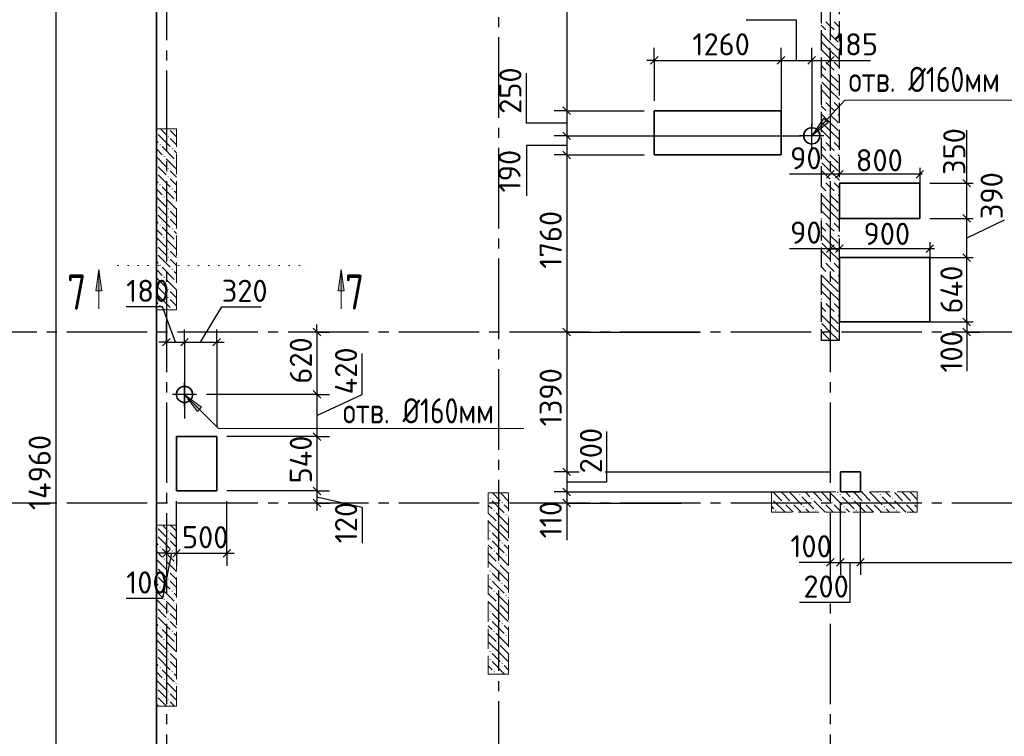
# Model space of a CAD drawing. Header units: millimetres. Extents: x 40580 to 1930067, y -240640 to 81020.
# Tile 8 of 256: x 218687 to 228476, y -215660 to -208535. Entities that reach past the tile are written whole.
import ezdxf

# ---------------------------------------------------------------- set-up
doc = ezdxf.new("R2010")
doc.units = ezdxf.units.MM
for name, pattern in [('______2', [270, 200, -70]), ('______5', [1100, 800, -100, 100, -100]), ('______9', [100, 0, -100]), ('CENTER', [2, 1.25, -0.25, 0.25, -0.25])]:
    doc.linetypes.add(name, pattern=pattern)
for name, color, linetype, lineweight in [('Standard', 7, 'Continuous', 25), ('ЖБ Перекрытие верхний уровень', 7, 'Continuous', 35), ('ОСИ', 7, 'CENTER', 15), ('Примечания', 7, 'Continuous', 13), ('Узлы символ', 7, 'Continuous', 25)]:
    doc.layers.add(name, color=color, linetype=linetype, lineweight=lineweight)
doc.layers.add('ЖБ Пилон', color=7, linetype='______2', lineweight=13, true_color=0xa0a0a0)
doc.layers.add('ЖБ Стена верхний уровень', color=7, linetype='______2', true_color=0x656565)
doc.layers.add('Размерная выноска', color=7, linetype='Continuous')
doc.styles.add('GOST 2.304', font='isocpeur.ttf', dxfattribs={"width": 0.8})
doc.styles.add('ISOCPEUR', font='isocpeur.ttf')

msp = doc.modelspace()

# ---------------------------------------------------------------- hatches: boundary and pattern name
at = {"layer": 'ЖБ Пилон', "linetype": 'Continuous', "lineweight": -3, "transparency": 33554687}
for points in [[(220046.3, -209653.8), (220049.8, -209657.3), (220046.3, -209660.7)], [(220166.6, -209620.4), (220163.3, -209623.8), (220159.9, -209620.4)], [(220076.8, -209777.3), (220083.3, -209770.8), (220089.8, -209777.3), (220083.3, -209783.8)], [(220156.8, -209697.3), (220163.3, -209690.8), (220169.8, -209697.3), (220163.3, -209703.8)], [(220196.8, -209817.3), (220203.3, -209810.8), (220209.8, -209817.3), (220203.3, -209823.8)], [(220116.8, -209897.3), (220123.3, -209890.8), (220129.8, -209897.3), (220123.3, -209903.8)], [(220236.8, -209937.3), (220243.3, -209930.8), (220246.3, -209933.8), (220246.3, -209940.7), (220243.3, -209943.8)], [(220046.3, -209973.8), (220049.8, -209977.3), (220046.3, -209980.7)], [(220046.3, -210053.8), (220049.8, -210057.3), (220046.3, -210060.7)], [(220156.8, -210017.3), (220163.3, -210010.8), (220169.8, -210017.3), (220163.3, -210023.8)], [(220156.8, -210097.3), (220163.3, -210090.8), (220169.8, -210097.3), (220163.3, -210103.8)], [(220076.8, -210177.3), (220083.3, -210170.8), (220089.8, -210177.3), (220083.3, -210183.8)], [(220196.8, -210217.3), (220203.3, -210210.8), (220209.8, -210217.3), (220203.3, -210223.8)], [(220116.8, -210297.3), (220123.3, -210290.8), (220129.8, -210297.3), (220123.3, -210303.8)], [(220236.8, -210337.3), (220243.3, -210330.8), (220246.3, -210333.8), (220246.3, -210340.7), (220243.3, -210343.8)], [(220046.3, -210373.8), (220049.8, -210377.3), (220046.3, -210380.7)], [(220046.3, -210453.8), (220049.8, -210457.3), (220046.3, -210460.7)], [(220156.8, -210417.3), (220163.3, -210410.8), (220169.8, -210417.3), (220163.3, -210423.8)], [(220156.8, -210497.3), (220163.3, -210490.8), (220169.8, -210497.3), (220163.3, -210503.8)], [(220076.8, -210577.3), (220083.3, -210570.8), (220089.8, -210577.3), (220083.3, -210583.8)], [(220196.8, -210617.3), (220203.3, -210610.8), (220209.8, -210617.3), (220203.3, -210623.8)], [(220116.8, -210697.3), (220123.3, -210690.8), (220129.8, -210697.3), (220123.3, -210703.8)], [(220236.8, -210737.3), (220243.3, -210730.8), (220246.3, -210733.8), (220246.3, -210740.7), (220243.3, -210743.8)], [(220046.3, -210773.8), (220049.8, -210777.3), (220046.3, -210780.7)], [(220156.8, -210817.3), (220163.3, -210810.8), (220169.8, -210817.3), (220163.3, -210823.8)], [(220046.3, -210853.8), (220049.8, -210857.3), (220046.3, -210860.7)], [(220156.8, -210897.3), (220163.3, -210890.8), (220169.8, -210897.3), (220163.3, -210903.8)], [(220076.8, -210977.3), (220083.3, -210970.8), (220089.8, -210977.3), (220083.3, -210983.8)], [(220196.8, -211017.3), (220203.3, -211010.8), (220209.8, -211017.3), (220203.3, -211023.8)], [(220116.8, -211097.3), (220123.3, -211090.8), (220129.8, -211097.3), (220123.3, -211103.8)], [(220236.8, -211137.3), (220243.3, -211130.8), (220246.3, -211133.8), (220246.3, -211140.7), (220243.3, -211143.8)], [(220046.3, -211173.8), (220049.8, -211177.3), (220046.3, -211180.7)], [(220156.8, -211217.3), (220163.3, -211210.8), (220169.8, -211217.3), (220163.3, -211223.8)], [(220046.3, -211253.8), (220049.8, -211257.3), (220046.3, -211260.7)], [(220156.8, -211297.3), (220163.3, -211290.8), (220169.8, -211297.3), (220163.3, -211303.8)], [(220076.8, -211377.3), (220083.3, -211370.8), (220089.8, -211377.3), (220083.3, -211383.8)], [(220196.8, -211417.3), (220203.3, -211410.8), (220209.8, -211417.3), (220206.6, -211420.4), (220199.9, -211420.4)], [(223356.8, -213297.3), (223363.3, -213290.8), (223369.8, -213297.3), (223363.3, -213303.8)], [(226161.3, -213292.7), (226163.3, -213290.8), (226169.8, -213297.3), (226163.3, -213303.8), (226161.3, -213301.8)], [(226436.8, -213257.3), (226443.3, -213250.8), (226449.8, -213257.3), (226443.3, -213263.8)], [(226556.8, -213297.3), (226563.3, -213290.8), (226569.8, -213297.3), (226563.3, -213303.8)], [(226836.8, -213257.3), (226843.3, -213250.8), (226849.8, -213257.3), (226843.3, -213263.8)], [(226956.8, -213297.3), (226963.3, -213290.8), (226969.8, -213297.3), (226963.3, -213303.8)], [(227236.8, -213257.3), (227243.3, -213250.8), (227249.8, -213257.3), (227243.3, -213263.8)], [(227356.8, -213297.3), (227363.3, -213290.8), (227369.8, -213297.3), (227363.3, -213303.8)], [(223476.8, -213337.3), (223483.3, -213330.8), (223489.8, -213337.3), (223483.3, -213343.8)], [(226276.8, -213337.3), (226283.3, -213330.8), (226289.8, -213337.3), (226283.3, -213343.8)], [(226356.8, -213337.3), (226363.3, -213330.8), (226369.8, -213337.3), (226363.3, -213343.8)], [(226476.8, -213377.3), (226483.3, -213370.8), (226489.8, -213377.3), (226483.3, -213383.8)], [(226676.8, -213337.3), (226683.3, -213330.8), (226689.8, -213337.3), (226683.3, -213343.8)], [(226756.8, -213337.3), (226763.3, -213330.8), (226769.8, -213337.3), (226763.3, -213343.8)], [(226876.8, -213377.3), (226883.3, -213370.8), (226889.8, -213377.3), (226883.3, -213383.8)], [(227076.8, -213337.3), (227083.3, -213330.8), (227089.8, -213337.3), (227083.3, -213343.8)], [(227156.8, -213337.3), (227163.3, -213330.8), (227169.8, -213337.3), (227163.3, -213343.8)], [(227276.8, -213377.3), (227283.3, -213370.8), (227289.8, -213377.3), (227283.3, -213383.8)], [(227476.8, -213337.3), (227483.3, -213330.8), (227489.8, -213337.3), (227483.3, -213343.8)], [(227556.8, -213337.3), (227563.3, -213330.8), (227569.8, -213337.3), (227563.3, -213343.8)], [(223396.8, -213417.3), (223403.3, -213410.8), (223409.8, -213417.3), (223403.3, -213423.8)], [(223516.8, -213457.3), (223523.3, -213450.8), (223529.8, -213457.3), (223523.3, -213463.8)], [(226196.8, -213417.3), (226203.3, -213410.8), (226209.8, -213417.3), (226203.3, -213423.8)], [(226596.8, -213417.3), (226603.3, -213410.8), (226609.8, -213417.3), (226603.3, -213423.8)], [(226996.8, -213417.3), (227003.3, -213410.8), (227009.8, -213417.3), (227003.3, -213423.8)], [(227396.8, -213417.3), (227403.3, -213410.8), (227409.8, -213417.3), (227403.3, -213423.8)], [(220046.3, -213573.8), (220049.8, -213577.3), (220046.3, -213580.7)], [(223436.8, -213537.3), (223443.3, -213530.8), (223449.8, -213537.3), (223443.3, -213543.8)], [(220046.3, -213653.8), (220049.8, -213657.3), (220046.3, -213660.7)], [(220156.8, -213617.3), (220163.3, -213610.8), (220169.8, -213617.3), (220163.3, -213623.8)], [(223356.8, -213617.3), (223363.3, -213610.8), (223369.8, -213617.3), (223363.3, -213623.8)], [(220076.8, -213777.3), (220083.3, -213770.8), (220089.8, -213777.3), (220083.3, -213783.8)], [(220156.8, -213697.3), (220163.3, -213690.8), (220169.8, -213697.3), (220163.3, -213703.8)], [(223356.8, -213697.3), (223363.3, -213690.8), (223369.8, -213697.3), (223363.3, -213703.8)], [(223476.8, -213737.3), (223483.3, -213730.8), (223489.8, -213737.3), (223483.3, -213743.8)], [(220196.8, -213817.3), (220203.3, -213810.8), (220209.8, -213817.3), (220203.3, -213823.8)], [(223396.8, -213817.3), (223403.3, -213810.8), (223409.8, -213817.3), (223403.3, -213823.8)], [(223516.8, -213857.3), (223523.3, -213850.8), (223529.8, -213857.3), (223523.3, -213863.8)], [(220046.3, -213973.8), (220049.8, -213977.3), (220046.3, -213980.7)], [(220116.8, -213897.3), (220123.3, -213890.8), (220129.8, -213897.3), (220123.3, -213903.8)], [(220236.8, -213937.3), (220243.3, -213930.8), (220246.3, -213933.8), (220246.3, -213940.7), (220243.3, -213943.8)], [(223436.8, -213937.3), (223443.3, -213930.8), (223449.8, -213937.3), (223443.3, -213943.8)], [(220046.3, -214053.8), (220049.8, -214057.3), (220046.3, -214060.7)], [(220156.8, -214017.3), (220163.3, -214010.8), (220169.8, -214017.3), (220163.3, -214023.8)], [(223356.8, -214017.3), (223363.3, -214010.8), (223369.8, -214017.3), (223363.3, -214023.8)], [(220076.8, -214177.3), (220083.3, -214170.8), (220089.8, -214177.3), (220083.3, -214183.8)], [(220156.8, -214097.3), (220163.3, -214090.8), (220169.8, -214097.3), (220163.3, -214103.8)], [(223356.8, -214097.3), (223363.3, -214090.8), (223369.8, -214097.3), (223363.3, -214103.8)], [(223476.8, -214137.3), (223483.3, -214130.8), (223489.8, -214137.3), (223483.3, -214143.8)], [(220196.8, -214217.3), (220203.3, -214210.8), (220209.8, -214217.3), (220203.3, -214223.8)], [(223396.8, -214217.3), (223403.3, -214210.8), (223409.8, -214217.3), (223403.3, -214223.8)], [(223516.8, -214257.3), (223523.3, -214250.8), (223529.8, -214257.3), (223523.3, -214263.8)], [(220046.3, -214373.8), (220049.8, -214377.3), (220046.3, -214380.7)], [(220116.8, -214297.3), (220123.3, -214290.8), (220129.8, -214297.3), (220123.3, -214303.8)], [(220236.8, -214337.3), (220243.3, -214330.8), (220246.3, -214333.8), (220246.3, -214340.7), (220243.3, -214343.8)], [(223436.8, -214337.3), (223443.3, -214330.8), (223449.8, -214337.3), (223443.3, -214343.8)], [(220046.3, -214453.8), (220049.8, -214457.3), (220046.3, -214460.7)], [(220156.8, -214417.3), (220163.3, -214410.8), (220169.8, -214417.3), (220163.3, -214423.8)], [(223356.8, -214417.3), (223363.3, -214410.8), (223369.8, -214417.3), (223363.3, -214423.8)], [(220076.8, -214577.3), (220083.3, -214570.8), (220089.8, -214577.3), (220083.3, -214583.8)], [(220156.8, -214497.3), (220163.3, -214490.8), (220169.8, -214497.3), (220163.3, -214503.8)], [(223356.8, -214497.3), (223363.3, -214490.8), (223369.8, -214497.3), (223363.3, -214503.8)], [(223476.8, -214537.3), (223483.3, -214530.8), (223489.8, -214537.3), (223483.3, -214543.8)], [(220196.8, -214617.3), (220203.3, -214610.8), (220209.8, -214617.3), (220203.3, -214623.8)], [(223396.8, -214617.3), (223403.3, -214610.8), (223409.8, -214617.3), (223403.3, -214623.8)], [(223516.8, -214657.3), (223523.3, -214650.8), (223529.8, -214657.3), (223523.3, -214663.8)], [(220116.8, -214697.3), (220123.3, -214690.8), (220129.8, -214697.3), (220123.3, -214703.8)], [(220236.8, -214737.3), (220243.3, -214730.8), (220246.3, -214733.8), (220246.3, -214740.7), (220243.3, -214743.8)], [(223436.8, -214737.3), (223443.3, -214730.8), (223449.8, -214737.3), (223443.3, -214743.8)], [(220046.3, -214773.8), (220049.8, -214777.3), (220046.3, -214780.7)], [(220046.3, -214853.8), (220049.8, -214857.3), (220046.3, -214860.7)], [(220156.8, -214817.3), (220163.3, -214810.8), (220169.8, -214817.3), (220163.3, -214823.8)], [(223356.8, -214817.3), (223363.3, -214810.8), (223369.8, -214817.3), (223363.3, -214823.8)], [(220156.8, -214897.3), (220163.3, -214890.8), (220169.8, -214897.3), (220163.3, -214903.8)], [(223356.8, -214897.3), (223363.3, -214890.8), (223369.8, -214897.3), (223363.3, -214903.8)], [(223476.8, -214937.3), (223483.3, -214930.8), (223489.8, -214937.3), (223483.3, -214943.8)], [(220076.8, -214977.3), (220083.3, -214970.8), (220089.8, -214977.3), (220083.3, -214983.8)], [(220196.8, -215017.3), (220203.3, -215010.8), (220209.8, -215017.3), (220203.3, -215023.8)], [(223396.8, -215017.3), (223403.3, -215010.8), (223409.8, -215017.3), (223403.3, -215023.8)], [(220116.8, -215097.3), (220123.3, -215090.8), (220129.8, -215097.3), (220123.3, -215103.8)], [(220236.8, -215137.3), (220243.3, -215130.8), (220246.3, -215133.8), (220246.3, -215140.7), (220243.3, -215143.8)], [(220046.3, -215173.8), (220049.8, -215177.3), (220046.3, -215180.7)], [(220046.3, -215253.8), (220049.8, -215257.3), (220046.3, -215260.7)], [(220156.8, -215217.3), (220163.3, -215210.8), (220169.8, -215217.3), (220163.3, -215223.8)], [(220156.8, -215297.3), (220163.3, -215290.8), (220169.8, -215297.3), (220163.3, -215303.8)]]:
    msp.add_hatch(color=7, dxfattribs=at).paths.add_polyline_path(points, flags=16)
at = {"layer": 'Примечания', "linetype": 'Continuous', "lineweight": 13, "transparency": 33554687}
for points in [[(226725.5, -209556.1), (226561.3, -209690.4), (226681.3, -209515.5)], [(220453.6, -212430.1), (220326.3, -212260.4), (220496, -212387.7)]]:
    msp.add_hatch(color=7, dxfattribs=at).paths.add_polyline_path(points, flags=16)
at = {"layer": 'Узлы символ', "linetype": 'Continuous', "lineweight": 13, "transparency": 33554687}
for points in [[(219443.9, -211229.9), (219473.8, -211019.9), (219503.9, -211229.9)], [(221854.9, -211229.9), (221884.9, -211019.9), (221914.9, -211229.9)]]:
    msp.add_hatch(color=7, dxfattribs=at).paths.add_polyline_path(points, flags=16)

# ---------------------------------------------------------------- linework, layer by layer
at = {"layer": 'Standard', "color": 251, "linetype": 'Continuous', "lineweight": -3, "true_color": 0x656565, "transparency": 33554687}
for p, q in [((224996.3, -208940.4), (224996.3, -208815.4)), ((226256.3, -208940.4), (226256.3, -208815.4)), ((226561.3, -208940.4), (226561.3, -208815.4)), ((226746.3, -208940.4), (226746.3, -208815.4)), ((224996.3, -208940.4), (224996.3, -209065.4)), ((224996.3, -208940.4), (224996.3, -209340.4)), ((226256.3, -208940.4), (226256.3, -209065.4)), ((226256.3, -208940.4), (226256.3, -209440.4)), ((226561.3, -208940.4), (226561.3, -209065.4)), ((226561.3, -208940.4), (226561.3, -209590.4)), ((226746.3, -208940.4), (226746.3, -209065.4)), ((226746.3, -208940.4), (226746.3, -208940.4)), ((224126.3, -209440.4), (224001.3, -209440.4)), ((224126.3, -209440.4), (224251.3, -209440.4)), ((224126.3, -209690.4), (224001.3, -209690.4)), ((224126.3, -209690.4), (224251.3, -209690.4)), ((224126.3, -209880.4), (224001.3, -209880.4)), ((224126.3, -209880.4), (224251.3, -209880.4)), ((227636.3, -210007.2), (227636.3, -210160.4)), ((227736.3, -210160.4), (228165.6, -210160.4)), ((227736.3, -210510.4), (228165.6, -210510.4)), ((227736.3, -210747.2), (227736.3, -211147.2)), ((227736.3, -210900.4), (228165.6, -210900.4)), ((220146.3, -211740.9), (220146.3, -211540.4)), ((220146.3, -211740.9), (220146.3, -211615.9)), ((220326.3, -211740.9), (220326.3, -211615.9)), ((220646.3, -211740.9), (220646.3, -211615.9)), ((227736.3, -211540.4), (228165.6, -211540.4)), ((221642.4, -211640.4), (221373.5, -211640.4)), ((221642.4, -211640.4), (221517.4, -211640.4)), ((221642.4, -211640.4), (221767.4, -211640.4)), ((224126.3, -211640.4), (224001.3, -211640.4)), ((224126.3, -211640.4), (224251.3, -211640.4)), ((228103.1, -211640.4), (228228.1, -211640.4)), ((228103.1, -211640.4), (228103.1, -211640.4)), ((220146.3, -211740.9), (220146.3, -211865.9)), ((220326.3, -211740.9), (220326.3, -211865.9)), ((220326.3, -211740.9), (220326.3, -212500.6)), ((220646.3, -211740.9), (220646.3, -211865.9)), ((220646.3, -211740.9), (220646.3, -212580.6)), ((221642.4, -212260.4), (221517.4, -212260.4)), ((221642.4, -212260.4), (221767.4, -212260.4)), ((221642.4, -212680.6), (221517.4, -212680.6)), ((221642.4, -212680.6), (221767.4, -212680.6)), ((224126.3, -213030.4), (224001.3, -213030.4)), ((224126.3, -213030.4), (224251.3, -213030.4)), ((224126.3, -213030.4), (224224.4, -213030.4)), ((224509.3, -213030.4), (226746.3, -213030.4)), ((221642.4, -213220.6), (220746.3, -213220.6)), ((221642.4, -213220.6), (221517.4, -213220.6)), ((221642.4, -213220.6), (221767.4, -213220.6)), ((224126.3, -213230.4), (224001.3, -213230.4)), ((224126.3, -213230.4), (224251.3, -213230.4)), ((224126.3, -213230.4), (226746.3, -213230.4)), ((220246.3, -213840.4), (220246.3, -213320.6)), ((220746.3, -213840.4), (220746.3, -213320.6)), ((221642.4, -213340.4), (221390.4, -213340.4)), ((221642.4, -213340.4), (221517.4, -213340.4)), ((221642.4, -213340.4), (221767.4, -213340.4)), ((224126.3, -213340.4), (224001.3, -213340.4)), ((224126.3, -213340.4), (224251.3, -213340.4)), ((224126.3, -213340.4), (225265.7, -213340.4)), ((220146.3, -213840.4), (220146.3, -213715.4)), ((220246.3, -213840.4), (220246.3, -213715.4)), ((220746.3, -213840.4), (220746.3, -213715.4)), ((220146.3, -213840.4), (220146.3, -213965.4)), ((220146.3, -213840.4), (220146.3, -213840.4)), ((220246.3, -213840.4), (220246.3, -213965.4)), ((220746.3, -213840.4), (220746.3, -213965.4)), ((226746.3, -213930.4), (226746.3, -213805.4)), ((226846.3, -213930.4), (226846.3, -213805.4)), ((227046.3, -213930.4), (227046.3, -213805.4)), ((226746.3, -213930.4), (226746.3, -214055.4)), ((226746.3, -213930.4), (226746.3, -213930.4)), ((226846.3, -213930.4), (226846.3, -214055.4)), ((227046.3, -213930.4), (227046.3, -214055.4))]:
    msp.add_line(p, q, dxfattribs=at)
at = {"layer": 'Standard', "color": 7, "linetype": 'Continuous', "lineweight": -3, "transparency": 33554687}
for p, q in [((224996.3, -208940.4), (224921.3, -208940.4)), ((224996.3, -208940.4), (226256.3, -208940.4)), ((226256.3, -208940.4), (226561.3, -208940.4)), ((226561.3, -208940.4), (226746.3, -208940.4)), ((226746.3, -208940.4), (226821.3, -208940.4)), ((224126.3, -209440.4), (224126.3, -209690.4)), ((224126.3, -209690.4), (224126.3, -209880.4)), ((224126.3, -209880.4), (224126.3, -211640.4)), ((228475.1, -210528), (228103.1, -210705.8)), ((226746.3, -210812.4), (226671.3, -210812.4)), ((226746.3, -210812.4), (226836.3, -210812.4)), ((220106, -211390.9), (219746.3, -211390.9)), ((220236.3, -211740.9), (220106, -211390.9)), ((220486.3, -211740.9), (220696.3, -211390.9)), ((220696.3, -211390.9), (221087.3, -211390.9)), ((228103.1, -211540.4), (228103.1, -211465.4)), ((221642.4, -211640.4), (221642.4, -211565.4)), ((228103.1, -211540.4), (228103.1, -211640.4)), ((224126.3, -211640.4), (224126.3, -213030.4)), ((228103.1, -211640.4), (228103.1, -212028.6)), ((220146.3, -211740.9), (220071.3, -211740.9)), ((220146.3, -211740.9), (220326.3, -211740.9)), ((220326.3, -211740.9), (220646.3, -211740.9)), ((220646.3, -211740.9), (220721.3, -211740.9)), ((222092.4, -212260.4), (222092.4, -211853.8)), ((221642.4, -212470.5), (222092.4, -212260.4)), ((221642.4, -212680.6), (221642.4, -213220.6)), ((224126.3, -213030.4), (224126.3, -213230.4)), ((221642.4, -213220.6), (221642.4, -213340.4)), ((221642.4, -213280.5), (222092.4, -213380.7)), ((224126.3, -213230.4), (224126.3, -213340.4)), ((221642.4, -213340.4), (221642.4, -213415.4)), ((222092.4, -213380.7), (222092.4, -213740.4)), ((224126.3, -213340.4), (224126.3, -213415.4)), ((220146.3, -213840.4), (220071.3, -213840.4)), ((220196.3, -213840.4), (220106, -214290.4)), ((220146.3, -213840.4), (220246.3, -213840.4)), ((220246.3, -213840.4), (220746.3, -213840.4)), ((220746.3, -213840.4), (220821.3, -213840.4)), ((226746.3, -213930.4), (226671.3, -213930.4)), ((226746.3, -213930.4), (226846.3, -213930.4)), ((227046.3, -213930.4), (230666.3, -213930.4)), ((220106, -214290.4), (219746.3, -214290.4))]:
    msp.add_line(p, q, dxfattribs=at)
at = {"layer": 'Standard', "color": 7, "linetype": 'Continuous', "lineweight": 25, "transparency": 33554687}
for p, q in [((224958.8, -208977.9), (225033.8, -208902.9)), ((226218.8, -208977.9), (226293.8, -208902.9)), ((226523.8, -208977.9), (226598.8, -208902.9)), ((226708.8, -208977.9), (226783.8, -208902.9)), ((224088.8, -209402.9), (224163.8, -209477.9)), ((224088.8, -209652.9), (224163.8, -209727.9)), ((224088.8, -209842.9), (224163.8, -209917.9)), ((226708.8, -210109.9), (226783.8, -210034.9)), ((226798.8, -210109.9), (226873.8, -210034.9)), ((227598.8, -210109.9), (227673.8, -210034.9)), ((228065.6, -210122.9), (228140.6, -210197.9)), ((228065.6, -210472.9), (228140.6, -210547.9)), ((226708.8, -210849.9), (226783.8, -210774.9)), ((226798.8, -210849.9), (226873.8, -210774.9)), ((227698.8, -210849.9), (227773.8, -210774.9)), ((228065.6, -210862.9), (228140.6, -210937.9)), ((228065.6, -211502.9), (228140.6, -211577.9)), ((221604.9, -211602.9), (221679.9, -211677.9)), ((224088.8, -211602.9), (224163.8, -211677.9)), ((228065.6, -211602.9), (228140.6, -211677.9)), ((220108.8, -211778.4), (220183.8, -211703.4)), ((220288.8, -211778.4), (220363.8, -211703.4)), ((220608.8, -211778.4), (220683.8, -211703.4)), ((221604.9, -212222.9), (221679.9, -212297.9)), ((221604.9, -212643.1), (221679.9, -212718.1)), ((224088.8, -212992.9), (224163.8, -213067.9)), ((221604.9, -213183.1), (221679.9, -213258.1)), ((224088.8, -213192.9), (224163.8, -213267.9)), ((221604.9, -213302.9), (221679.9, -213377.9)), ((224088.8, -213302.9), (224163.8, -213377.9)), ((220108.8, -213877.9), (220183.8, -213802.9)), ((220208.8, -213877.9), (220283.8, -213802.9)), ((220708.8, -213877.9), (220783.8, -213802.9)), ((226708.8, -213967.9), (226783.8, -213892.9)), ((226808.8, -213967.9), (226883.8, -213892.9)), ((227008.8, -213967.9), (227083.8, -213892.9))]:
    msp.add_line(p, q, dxfattribs=at)
at = {"layer": 'Standard', "color": 8, "linetype": '______5', "lineweight": -3, "transparency": 33554687}
for p, q in [((226561.3, -209809.9), (226561.3, -209570.9)), ((226680.8, -209690.4), (226441.8, -209690.4)), ((220326.3, -212379.9), (220326.3, -212140.9)), ((220445.8, -212260.4), (220206.8, -212260.4))]:
    msp.add_line(p, q, dxfattribs=at)
at = {"layer": 'Standard', "color": 7, "linetype": 'Continuous', "lineweight": -3, "transparency": 33554687}
for points in [[(219046.3, -205610.4), (219046.3, -213510), (219046.3, -213510), (219046.3, -220570.4)], [(224126.3, -206140.4), (224126.3, -206166.8), (224126.3, -206166.8), (224126.3, -206853.9), (224126.3, -206853.9), (224126.3, -209440.4)], [(221642.4, -211640.4), (221642.4, -212253.1), (221642.4, -212253.1), (221642.4, -212260.4)], [(221642.4, -212260.4), (221642.4, -212273), (221642.4, -212273), (221642.4, -212401.2), (221642.4, -212401.2), (221642.4, -212680.6)], [(226846.3, -213930.4), (227027.8, -213930.4), (227027.8, -213930.4), (227046.3, -213930.4)]]:
    msp.add_lwpolyline(points, dxfattribs=at)
at = {"layer": 'Standard', "color": 251, "linetype": 'Continuous', "lineweight": -3, "true_color": 0x656565, "transparency": 33554687}
for points in [[(224126.3, -209440.4), (224300.9, -209440.4), (224300.9, -209440.4), (224896.3, -209440.4)], [(224126.3, -209690.4), (224315.2, -209690.4), (224315.2, -209690.4), (226461.3, -209690.4)], [(224126.3, -209880.4), (224326.1, -209880.4), (224326.1, -209880.4), (224896.3, -209880.4)], [(224126.3, -211640.4), (224426.9, -211640.4), (224426.9, -211640.4), (225441.7, -211640.4)], [(221642.4, -212260.4), (221625.4, -212260.4), (221625.4, -212260.4), (220545.8, -212260.4)], [(221642.4, -212680.6), (221625.4, -212680.6), (221625.4, -212680.6), (220746.3, -212680.6)], [(226846.3, -213930.4), (226846.3, -213913.5), (226846.3, -213913.5), (226846.3, -213913.4), (226846.3, -213913.4), (226846.3, -213913.4), (226846.3, -213913.4), (226846.3, -213735.2), (226846.3, -213735.2), (226846.3, -213330.4)], [(227046.3, -213930.4), (227046.3, -213913.5), (227046.3, -213913.5), (227046.3, -213913.4), (227046.3, -213913.4), (227046.3, -213913.4), (227046.3, -213913.4), (227046.3, -213668), (227046.3, -213668), (227046.3, -213330.4)]]:
    msp.add_lwpolyline(points, dxfattribs=at)
at = {"layer": 'ЖБ Перекрытие верхний уровень', "transparency": 33554687}
for p, q in [((220046.3, -205940.4), (220046.3, -220570.4)), ((226256.3, -209440.4), (224996.3, -209440.4)), ((224996.3, -209440.4), (224996.3, -209880.4)), ((226256.3, -209880.4), (226256.3, -209440.4)), ((226489.4, -209653.8), (226481.6, -209677.8)), ((226504.3, -209633.4), (226489.4, -209653.8)), ((226524.7, -209618.5), (226504.3, -209633.4)), ((226548.7, -209610.7), (226524.7, -209618.5)), ((226573.9, -209610.7), (226548.7, -209610.7)), ((226597.9, -209618.5), (226573.9, -209610.7)), ((226618.4, -209633.4), (226597.9, -209618.5)), ((226633.2, -209653.8), (226618.4, -209633.4)), ((226641, -209677.8), (226633.2, -209653.8)), ((226481.6, -209677.8), (226481.6, -209703)), ((226481.6, -209703), (226489.4, -209727)), ((226489.4, -209727), (226504.3, -209747.5)), ((226504.3, -209747.5), (226524.7, -209762.3)), ((226524.7, -209762.3), (226548.7, -209770.1)), ((226548.7, -209770.1), (226573.9, -209770.1)), ((226573.9, -209770.1), (226597.9, -209762.3)), ((226597.9, -209762.3), (226618.4, -209747.5)), ((226618.4, -209747.5), (226633.2, -209727)), ((226633.2, -209727), (226641, -209703)), ((226641, -209703), (226641, -209677.8)), ((224996.3, -209880.4), (226256.3, -209880.4)), ((226836.3, -210900.4), (227736.3, -210900.4)), ((226836.3, -210900.4), (226836.3, -211540.4)), ((227736.3, -210900.4), (227736.3, -211540.4)), ((226836.3, -211540.4), (227736.3, -211540.4)), ((220269.3, -212203.4), (220254.4, -212223.8)), ((220289.7, -212188.5), (220269.3, -212203.4)), ((220313.7, -212180.7), (220289.7, -212188.5)), ((220338.9, -212180.7), (220313.7, -212180.7)), ((220362.9, -212188.5), (220338.9, -212180.7)), ((220383.4, -212203.4), (220362.9, -212188.5)), ((220398.2, -212223.8), (220383.4, -212203.4)), ((220254.4, -212223.8), (220246.6, -212247.8)), ((220246.6, -212247.8), (220246.6, -212273)), ((220246.6, -212273), (220254.4, -212297)), ((220254.4, -212297), (220269.3, -212317.4)), ((220269.3, -212317.4), (220289.7, -212332.3)), ((220362.9, -212332.3), (220383.4, -212317.4)), ((220383.4, -212317.4), (220398.2, -212297)), ((220406, -212247.8), (220398.2, -212223.8)), ((220398.2, -212297), (220406, -212273)), ((220406, -212273), (220406, -212247.8)), ((220289.7, -212332.3), (220313.7, -212340.1)), ((220313.7, -212340.1), (220338.9, -212340.1)), ((220338.9, -212340.1), (220362.9, -212332.3)), ((220646.3, -212680.6), (220246.3, -212680.6)), ((220246.3, -212680.6), (220246.3, -213220.6)), ((220646.3, -213220.6), (220646.3, -212680.6)), ((227046.3, -213030.4), (226846.3, -213030.4)), ((226846.3, -213030.4), (226846.3, -213230.4)), ((227046.3, -213230.4), (227046.3, -213030.4)), ((220246.3, -213220.6), (220646.3, -213220.6)), ((226846.3, -213230.4), (227046.3, -213230.4))]:
    msp.add_line(p, q, dxfattribs=at)
at = {"layer": 'ЖБ Перекрытие верхний уровень', "transparency": 33554687, "extrusion": (0, 0, -1)}
msp.add_lwpolyline([(-226836.3, -210160.4), (-227636.3, -210160.4), (-227636.3, -210510.4), (-226836.3, -210510.4)], close=True, dxfattribs=at)
at = {"layer": 'ЖБ Пилон', "color": 253, "linetype": '______2', "lineweight": 13, "true_color": 0xa0a0a0, "transparency": 33554687}
for p, q in [((220046.3, -209620.4), (220046.3, -211420.4)), ((220246.3, -209620.4), (220046.3, -209620.4)), ((220246.3, -211420.4), (220246.3, -209620.4)), ((220046.3, -211420.4), (220246.3, -211420.4)), ((223346.3, -213240.4), (223346.3, -215040.4)), ((223546.3, -213240.4), (223346.3, -213240.4)), ((223546.3, -215040.4), (223546.3, -213240.4)), ((227611.3, -213230.4), (226161.3, -213230.4)), ((226161.3, -213230.4), (226161.3, -213430.4)), ((227611.3, -213430.4), (227611.3, -213230.4)), ((226161.3, -213430.4), (227611.3, -213430.4)), ((220046.3, -213560.4), (220046.3, -215360.4)), ((220246.3, -213560.4), (220046.3, -213560.4)), ((220246.3, -215360.4), (220246.3, -213560.4)), ((223346.3, -215040.4), (223546.3, -215040.4)), ((220046.3, -215360.4), (220246.3, -215360.4))]:
    msp.add_line(p, q, dxfattribs=at)
at = {"layer": 'ЖБ Пилон', "color": 9, "linetype": 'Continuous', "lineweight": -3, "true_color": 0xc7c7c7, "transparency": 33554687}
for p, q in [((220103.3, -209637.3), (220086.4, -209620.4)), ((220143.3, -209677.3), (220103.3, -209637.3)), ((220183.3, -209637.3), (220246.3, -209700.3)), ((220046.3, -209740.3), (220063.3, -209757.3)), ((220063.3, -209677.3), (220183.3, -209797.3)), ((220183.3, -209717.3), (220246.3, -209780.3)), ((220046.3, -209820.3), (220103.3, -209877.3)), ((220103.3, -209797.3), (220223.3, -209917.3)), ((220246.3, -209860.3), (220223.3, -209837.3)), ((220046.3, -209900.3), (220143.3, -209997.3)), ((220246.3, -210020.3), (220143.3, -209917.3)), ((220103.3, -210037.3), (220063.3, -209997.3)), ((220143.3, -210077.3), (220103.3, -210037.3)), ((220183.3, -210037.3), (220246.3, -210100.3)), ((220046.3, -210140.3), (220063.3, -210157.3)), ((220063.3, -210077.3), (220183.3, -210197.3)), ((220183.3, -210117.3), (220246.3, -210180.3)), ((220046.3, -210220.3), (220103.3, -210277.3)), ((220103.3, -210197.3), (220223.3, -210317.3)), ((220246.3, -210260.3), (220223.3, -210237.3)), ((220046.3, -210300.3), (220143.3, -210397.3)), ((220246.3, -210420.3), (220143.3, -210317.3)), ((220103.3, -210437.3), (220063.3, -210397.3)), ((220143.3, -210477.3), (220103.3, -210437.3)), ((220183.3, -210437.3), (220246.3, -210500.3)), ((220046.3, -210540.3), (220063.3, -210557.3)), ((220063.3, -210477.3), (220183.3, -210597.3)), ((220183.3, -210517.3), (220246.3, -210580.3)), ((220046.3, -210620.3), (220103.3, -210677.3)), ((220103.3, -210597.3), (220223.3, -210717.3)), ((220246.3, -210660.3), (220223.3, -210637.3)), ((220046.3, -210700.3), (220143.3, -210797.3)), ((220246.3, -210820.3), (220143.3, -210717.3)), ((220103.3, -210837.3), (220063.3, -210797.3)), ((220143.3, -210877.3), (220103.3, -210837.3)), ((220183.3, -210837.3), (220246.3, -210900.3)), ((220046.3, -210940.3), (220063.3, -210957.3)), ((220063.3, -210877.3), (220183.3, -210997.3)), ((220183.3, -210917.3), (220246.3, -210980.3)), ((220046.3, -211020.3), (220103.3, -211077.3)), ((220103.3, -210997.3), (220223.3, -211117.3)), ((220246.3, -211060.3), (220223.3, -211037.3)), ((220046.3, -211100.3), (220143.3, -211197.3)), ((220246.3, -211220.3), (220143.3, -211117.3)), ((220103.3, -211237.3), (220063.3, -211197.3)), ((220143.3, -211277.3), (220103.3, -211237.3)), ((220183.3, -211237.3), (220246.3, -211300.3)), ((220046.3, -211340.3), (220063.3, -211357.3)), ((220063.3, -211277.3), (220183.3, -211397.3)), ((220183.3, -211317.3), (220246.3, -211380.3)), ((220046.3, -211420.3), (220046.4, -211420.4)), ((220103.3, -211397.3), (220126.4, -211420.4)), ((223386.4, -213240.4), (223463.3, -213317.3)), ((223466.4, -213240.4), (223543.3, -213317.3)), ((226183.3, -213237.3), (226263.3, -213317.3)), ((226263.3, -213237.3), (226256.4, -213230.4)), ((226263.3, -213237.3), (226343.3, -213317.3)), ((226336.4, -213230.4), (226343.3, -213237.3)), ((226343.3, -213237.3), (226463.3, -213357.3)), ((226416.4, -213230.4), (226423.3, -213237.3)), ((226463.3, -213277.3), (226583.3, -213397.3)), ((226503.3, -213237.3), (226496.4, -213230.4)), ((226543.3, -213277.3), (226503.3, -213237.3)), ((226583.3, -213237.3), (226663.3, -213317.3)), ((226663.3, -213237.3), (226656.4, -213230.4)), ((226663.3, -213237.3), (226743.3, -213317.3)), ((226736.4, -213230.4), (226743.3, -213237.3)), ((226743.3, -213237.3), (226863.3, -213357.3)), ((226816.4, -213230.4), (226823.3, -213237.3)), ((226863.3, -213277.3), (226983.3, -213397.3)), ((226903.3, -213237.3), (226896.4, -213230.4)), ((226943.3, -213277.3), (226903.3, -213237.3)), ((226983.3, -213237.3), (227063.3, -213317.3)), ((227063.3, -213237.3), (227056.4, -213230.4)), ((227063.3, -213237.3), (227143.3, -213317.3)), ((227136.4, -213230.4), (227143.3, -213237.3)), ((227143.3, -213237.3), (227263.3, -213357.3)), ((227216.4, -213230.4), (227223.3, -213237.3)), ((227263.3, -213277.3), (227383.3, -213397.3)), ((227303.3, -213237.3), (227296.4, -213230.4)), ((227343.3, -213277.3), (227303.3, -213237.3)), ((227383.3, -213237.3), (227463.3, -213317.3)), ((227463.3, -213237.3), (227456.4, -213230.4)), ((227463.3, -213237.3), (227543.3, -213317.3)), ((227536.4, -213230.4), (227543.3, -213237.3)), ((227543.3, -213237.3), (227611.3, -213305.3)), ((223346.3, -213360.3), (223383.3, -213397.3)), ((223383.3, -213317.3), (223503.3, -213437.3)), ((223543.3, -213397.3), (223503.3, -213357.3)), ((226161.3, -213375.3), (226183.3, -213397.3)), ((226183.3, -213317.3), (226296.4, -213430.4)), ((226343.3, -213397.3), (226303.3, -213357.3)), ((226383.3, -213357.3), (226456.4, -213430.4)), ((226583.3, -213317.3), (226696.4, -213430.4)), ((226743.3, -213397.3), (226703.3, -213357.3)), ((226783.3, -213357.3), (226856.4, -213430.4)), ((226983.3, -213317.3), (227096.4, -213430.4)), ((227143.3, -213397.3), (227103.3, -213357.3)), ((227183.3, -213357.3), (227256.4, -213430.4)), ((227383.3, -213317.3), (227496.4, -213430.4)), ((227543.3, -213397.3), (227503.3, -213357.3)), ((227583.3, -213357.3), (227611.3, -213385.3)), ((223346.3, -213440.3), (223423.3, -213517.3)), ((223543.3, -213557.3), (223423.3, -213437.3)), ((223546.3, -213400.3), (223543.3, -213397.3)), ((223543.3, -213477.3), (223546.3, -213480.3)), ((226376.4, -213430.4), (226343.3, -213397.3)), ((226503.3, -213397.3), (226536.4, -213430.4)), ((226776.4, -213430.4), (226743.3, -213397.3)), ((226903.3, -213397.3), (226936.4, -213430.4)), ((227176.4, -213430.4), (227143.3, -213397.3)), ((227303.3, -213397.3), (227336.4, -213430.4)), ((227576.4, -213430.4), (227543.3, -213397.3)), ((220106.4, -213560.4), (220143.3, -213597.3)), ((220246.3, -213620.3), (220186.4, -213560.4)), ((223463.3, -213637.3), (223346.3, -213520.3)), ((223463.3, -213557.3), (223543.3, -213637.3)), ((223543.3, -213557.3), (223546.3, -213560.3)), ((220103.3, -213637.3), (220063.3, -213597.3)), ((220063.3, -213677.3), (220183.3, -213797.3)), ((220143.3, -213677.3), (220103.3, -213637.3)), ((220183.3, -213637.3), (220246.3, -213700.3)), ((223383.3, -213637.3), (223463.3, -213717.3)), ((223463.3, -213637.3), (223543.3, -213717.3)), ((223543.3, -213637.3), (223546.3, -213640.3)), ((220046.3, -213740.3), (220063.3, -213757.3)), ((220183.3, -213717.3), (220246.3, -213780.3)), ((223346.3, -213760.3), (223383.3, -213797.3)), ((223383.3, -213717.3), (223503.3, -213837.3)), ((223543.3, -213797.3), (223503.3, -213757.3)), ((220046.3, -213820.3), (220103.3, -213877.3)), ((220103.3, -213797.3), (220223.3, -213917.3)), ((220246.3, -213860.3), (220223.3, -213837.3)), ((223346.3, -213840.3), (223423.3, -213917.3)), ((223543.3, -213957.3), (223423.3, -213837.3)), ((223546.3, -213800.3), (223543.3, -213797.3)), ((223543.3, -213877.3), (223546.3, -213880.3)), ((220046.3, -213900.3), (220143.3, -213997.3)), ((220246.3, -214020.3), (220143.3, -213917.3)), ((223463.3, -214037.3), (223346.3, -213920.3)), ((223463.3, -213957.3), (223543.3, -214037.3)), ((223543.3, -213957.3), (223546.3, -213960.3)), ((220103.3, -214037.3), (220063.3, -213997.3)), ((220063.3, -214077.3), (220183.3, -214197.3)), ((220143.3, -214077.3), (220103.3, -214037.3)), ((220183.3, -214037.3), (220246.3, -214100.3)), ((223383.3, -214037.3), (223463.3, -214117.3)), ((223463.3, -214037.3), (223543.3, -214117.3)), ((223543.3, -214037.3), (223546.3, -214040.3)), ((220046.3, -214140.3), (220063.3, -214157.3)), ((220183.3, -214117.3), (220246.3, -214180.3)), ((223346.3, -214160.3), (223383.3, -214197.3)), ((223383.3, -214117.3), (223503.3, -214237.3)), ((223543.3, -214197.3), (223503.3, -214157.3)), ((220046.3, -214220.3), (220103.3, -214277.3)), ((220103.3, -214197.3), (220223.3, -214317.3)), ((220246.3, -214260.3), (220223.3, -214237.3)), ((223346.3, -214240.3), (223423.3, -214317.3)), ((223543.3, -214357.3), (223423.3, -214237.3)), ((223546.3, -214200.3), (223543.3, -214197.3)), ((223543.3, -214277.3), (223546.3, -214280.3)), ((220046.3, -214300.3), (220143.3, -214397.3)), ((220246.3, -214420.3), (220143.3, -214317.3)), ((223463.3, -214437.3), (223346.3, -214320.3)), ((223463.3, -214357.3), (223543.3, -214437.3)), ((223543.3, -214357.3), (223546.3, -214360.3)), ((220103.3, -214437.3), (220063.3, -214397.3)), ((220143.3, -214477.3), (220103.3, -214437.3)), ((220183.3, -214437.3), (220246.3, -214500.3)), ((223383.3, -214437.3), (223463.3, -214517.3)), ((223463.3, -214437.3), (223543.3, -214517.3)), ((223543.3, -214437.3), (223546.3, -214440.3)), ((220046.3, -214540.3), (220063.3, -214557.3)), ((220063.3, -214477.3), (220183.3, -214597.3)), ((220183.3, -214517.3), (220246.3, -214580.3)), ((223346.3, -214560.3), (223383.3, -214597.3)), ((223383.3, -214517.3), (223503.3, -214637.3)), ((223543.3, -214597.3), (223503.3, -214557.3)), ((220046.3, -214620.3), (220103.3, -214677.3)), ((220103.3, -214597.3), (220223.3, -214717.3)), ((220246.3, -214660.3), (220223.3, -214637.3)), ((223346.3, -214640.3), (223423.3, -214717.3)), ((223543.3, -214757.3), (223423.3, -214637.3)), ((223546.3, -214600.3), (223543.3, -214597.3)), ((220046.3, -214700.3), (220143.3, -214797.3)), ((220246.3, -214820.3), (220143.3, -214717.3)), ((223463.3, -214837.3), (223346.3, -214720.3)), ((223463.3, -214757.3), (223543.3, -214837.3)), ((223543.3, -214677.3), (223546.3, -214680.3)), ((223543.3, -214757.3), (223546.3, -214760.3)), ((220103.3, -214837.3), (220063.3, -214797.3)), ((220143.3, -214877.3), (220103.3, -214837.3)), ((220183.3, -214837.3), (220246.3, -214900.3)), ((223383.3, -214837.3), (223463.3, -214917.3)), ((223463.3, -214837.3), (223543.3, -214917.3)), ((223543.3, -214837.3), (223546.3, -214840.3)), ((220046.3, -214940.3), (220063.3, -214957.3)), ((220063.3, -214877.3), (220183.3, -214997.3)), ((220183.3, -214917.3), (220246.3, -214980.3)), ((223346.3, -214960.3), (223383.3, -214997.3)), ((223383.3, -214917.3), (223503.3, -215037.3)), ((223543.3, -214997.3), (223503.3, -214957.3)), ((220046.3, -215020.3), (220103.3, -215077.3)), ((220103.3, -214997.3), (220223.3, -215117.3)), ((220246.3, -215060.3), (220223.3, -215037.3)), ((223346.3, -215040.3), (223346.4, -215040.4)), ((223426.4, -215040.4), (223423.3, -215037.3)), ((223546.3, -215000.3), (223543.3, -214997.3)), ((220046.3, -215100.3), (220143.3, -215197.3)), ((220246.3, -215220.3), (220143.3, -215117.3)), ((220103.3, -215237.3), (220063.3, -215197.3)), ((220143.3, -215277.3), (220103.3, -215237.3)), ((220183.3, -215237.3), (220246.3, -215300.3)), ((220046.3, -215340.3), (220063.3, -215357.3)), ((220063.3, -215277.3), (220146.4, -215360.4)), ((220183.3, -215317.3), (220226.4, -215360.4))]:
    msp.add_line(p, q, dxfattribs=at)
at = {"layer": 'ЖБ Стена верхний уровень', "color": 251, "linetype": '______2', "lineweight": -3, "true_color": 0x656565, "transparency": 33554687}
for p, q in [((226656.3, -205940.4), (226656.3, -211720.4)), ((226836.3, -211720.4), (226836.3, -205940.4)), ((226656.3, -211720.4), (226836.3, -211720.4))]:
    msp.add_line(p, q, dxfattribs=at)
at = {"layer": 'ЖБ Стена верхний уровень', "color": 9, "linetype": 'Continuous', "lineweight": -3, "true_color": 0xc7c7c7, "transparency": 33554687}
for p, q in [((226656.3, -208590.3), (226703.3, -208637.3)), ((226743.3, -208597.3), (226703.3, -208557.3)), ((226783.3, -208637.3), (226743.3, -208597.3)), ((226783.3, -208557.3), (226836.3, -208610.3)), ((226743.3, -208757.3), (226656.3, -208670.3)), ((226743.3, -208677.3), (226823.3, -208757.3)), ((226823.3, -208677.3), (226836.3, -208690.3)), ((226663.3, -208757.3), (226743.3, -208837.3)), ((226743.3, -208757.3), (226823.3, -208837.3)), ((226663.3, -208837.3), (226656.3, -208830.3)), ((226663.3, -208837.3), (226743.3, -208917.3)), ((226743.3, -208837.3), (226836.3, -208930.3)), ((226656.3, -208910.3), (226663.3, -208917.3)), ((226656.3, -208990.3), (226703.3, -209037.3)), ((226743.3, -208997.3), (226703.3, -208957.3)), ((226783.3, -208957.3), (226836.3, -209010.3)), ((226743.3, -209157.3), (226656.3, -209070.3)), ((226783.3, -209037.3), (226743.3, -208997.3)), ((226743.3, -209077.3), (226823.3, -209157.3)), ((226823.3, -209077.3), (226836.3, -209090.3)), ((226663.3, -209157.3), (226743.3, -209237.3)), ((226743.3, -209157.3), (226823.3, -209237.3)), ((226663.3, -209237.3), (226656.3, -209230.3)), ((226663.3, -209237.3), (226743.3, -209317.3)), ((226743.3, -209237.3), (226836.3, -209330.3)), ((226656.3, -209310.3), (226663.3, -209317.3)), ((226743.3, -209397.3), (226703.3, -209357.3)), ((226783.3, -209357.3), (226836.3, -209410.3)), ((226656.3, -209390.3), (226703.3, -209437.3)), ((226743.3, -209557.3), (226656.3, -209470.3)), ((226783.3, -209437.3), (226743.3, -209397.3)), ((226743.3, -209477.3), (226823.3, -209557.3)), ((226823.3, -209477.3), (226836.3, -209490.3)), ((226663.3, -209557.3), (226743.3, -209637.3)), ((226743.3, -209557.3), (226823.3, -209637.3)), ((226663.3, -209637.3), (226656.3, -209630.3)), ((226663.3, -209637.3), (226743.3, -209717.3)), ((226743.3, -209637.3), (226836.3, -209730.3)), ((226656.3, -209710.3), (226663.3, -209717.3)), ((226743.3, -209797.3), (226703.3, -209757.3)), ((226783.3, -209757.3), (226836.3, -209810.3)), ((226656.3, -209790.3), (226703.3, -209837.3)), ((226743.3, -209957.3), (226656.3, -209870.3)), ((226783.3, -209837.3), (226743.3, -209797.3)), ((226663.3, -209957.3), (226743.3, -210037.3)), ((226743.3, -209877.3), (226823.3, -209957.3)), ((226743.3, -209957.3), (226823.3, -210037.3)), ((226823.3, -209877.3), (226836.3, -209890.3)), ((226663.3, -210037.3), (226656.3, -210030.3)), ((226663.3, -210037.3), (226743.3, -210117.3)), ((226743.3, -210037.3), (226836.3, -210130.3)), ((226656.3, -210110.3), (226663.3, -210117.3)), ((226743.3, -210197.3), (226703.3, -210157.3)), ((226783.3, -210157.3), (226836.3, -210210.3)), ((226656.3, -210190.3), (226703.3, -210237.3)), ((226783.3, -210237.3), (226743.3, -210197.3)), ((226743.3, -210357.3), (226656.3, -210270.3)), ((226663.3, -210357.3), (226743.3, -210437.3)), ((226743.3, -210277.3), (226823.3, -210357.3)), ((226743.3, -210357.3), (226823.3, -210437.3)), ((226823.3, -210277.3), (226836.3, -210290.3)), ((226663.3, -210437.3), (226656.3, -210430.3)), ((226663.3, -210437.3), (226743.3, -210517.3)), ((226743.3, -210437.3), (226836.3, -210530.3)), ((226656.3, -210510.3), (226663.3, -210517.3)), ((226743.3, -210597.3), (226703.3, -210557.3)), ((226783.3, -210557.3), (226836.3, -210610.3)), ((226656.3, -210590.3), (226703.3, -210637.3)), ((226783.3, -210637.3), (226743.3, -210597.3)), ((226743.3, -210757.3), (226656.3, -210670.3)), ((226743.3, -210677.3), (226823.3, -210757.3)), ((226823.3, -210677.3), (226836.3, -210690.3)), ((226663.3, -210837.3), (226656.3, -210830.3)), ((226663.3, -210757.3), (226743.3, -210837.3)), ((226663.3, -210837.3), (226743.3, -210917.3)), ((226743.3, -210757.3), (226823.3, -210837.3)), ((226743.3, -210837.3), (226836.3, -210930.3)), ((226656.3, -210910.3), (226663.3, -210917.3)), ((226656.3, -210990.3), (226703.3, -211037.3)), ((226743.3, -210997.3), (226703.3, -210957.3)), ((226783.3, -211037.3), (226743.3, -210997.3)), ((226783.3, -210957.3), (226836.3, -211010.3)), ((226743.3, -211157.3), (226656.3, -211070.3)), ((226743.3, -211077.3), (226823.3, -211157.3)), ((226823.3, -211077.3), (226836.3, -211090.3)), ((226663.3, -211237.3), (226656.3, -211230.3)), ((226663.3, -211157.3), (226743.3, -211237.3)), ((226663.3, -211237.3), (226743.3, -211317.3)), ((226743.3, -211157.3), (226823.3, -211237.3)), ((226743.3, -211237.3), (226836.3, -211330.3)), ((226656.3, -211310.3), (226663.3, -211317.3)), ((226656.3, -211390.3), (226703.3, -211437.3)), ((226743.3, -211397.3), (226703.3, -211357.3)), ((226783.3, -211437.3), (226743.3, -211397.3)), ((226783.3, -211357.3), (226836.3, -211410.3)), ((226743.3, -211557.3), (226656.3, -211470.3)), ((226743.3, -211477.3), (226823.3, -211557.3)), ((226823.3, -211477.3), (226836.3, -211490.3)), ((226663.3, -211637.3), (226656.3, -211630.3)), ((226663.3, -211557.3), (226743.3, -211637.3)), ((226743.3, -211557.3), (226823.3, -211637.3)), ((226656.3, -211710.3), (226663.3, -211717.3)), ((226663.3, -211637.3), (226743.3, -211717.3)), ((226743.3, -211637.3), (226826.4, -211720.4))]:
    msp.add_line(p, q, dxfattribs=at)
at = {"layer": 'ОСИ', "color": 8, "linetype": '______5', "lineweight": -3, "transparency": 33554687}
for p, q in [((220146.3, -204640.4), (220146.3, -223470.4)), ((226746.3, -204640.4), (226746.3, -223470.4)), ((223446.3, -205410.4), (223446.3, -223470.4)), ((262856.3, -211640.4), (217546.3, -211640.4)), ((262856.3, -213340.4), (217546.3, -213340.4))]:
    msp.add_line(p, q, dxfattribs=at)
at = {"layer": 'Примечания', "color": 7, "linetype": 'Continuous', "lineweight": 13, "transparency": 33554687}
for p, q in [((226561.3, -209690.4), (226681.3, -209515.5)), ((226725.5, -209556.1), (226561.3, -209690.4)), ((226681.3, -209515.5), (226725.5, -209556.1)), ((226561.3, -209690.4), (226561.3, -209690.4)), ((226561.3, -209690.4), (226561.3, -209690.4)), ((226561.3, -209690.4), (226561.3, -209690.4)), ((220326.3, -212260.4), (220326.3, -212260.4)), ((220326.3, -212260.4), (220326.3, -212260.4)), ((220326.3, -212260.4), (220326.3, -212260.4)), ((220326.3, -212260.4), (220496, -212387.7)), ((220453.6, -212430.1), (220326.3, -212260.4)), ((220496, -212387.7), (220453.6, -212430.1)), ((220474.8, -212408.9), (220485.4, -212419.5))]:
    msp.add_line(p, q, dxfattribs=at)
for points in [[(226561.3, -209690.4), (226890.7, -209333.8), (229069.9, -209333.8)], [(220326.3, -212260.4), (220664.5, -212598.5), (223698.3, -212598.5)]]:
    msp.add_lwpolyline(points, dxfattribs=at)
at = {"layer": 'Размерная выноска', "color": 7, "linetype": 'Continuous', "lineweight": -3, "transparency": 33554687}
for p, q in [((226746.3, -208940.4), (227146.3, -208940.4)), ((228103.1, -211540.4), (228103.1, -209634.5)), ((227659.1, -210072.4), (226340.2, -210072.4)), ((227783.1, -210812.4), (226340.2, -210812.4)), ((224126.3, -213340.4), (224126.3, -213710.4)), ((226746.3, -213930.4), (226436.3, -213930.4))]:
    msp.add_line(p, q, dxfattribs=at)
for points in [[(226408.8, -208940.4), (226408.8, -208540.4), (225908.8, -208540.4)], [(224126.3, -209565.4), (223726.3, -209565.4), (223726.3, -209065.4)], [(224126.3, -209785.4), (223726.3, -209785.4), (223726.3, -210285.4)], [(224126.3, -213130.4), (224526.3, -213130.4), (224526.3, -212630.4)], [(226941.3, -213930.4), (226941.3, -214330.4), (226441.3, -214330.4)]]:
    msp.add_lwpolyline(points, dxfattribs=at)
at = {"layer": 'Узлы символ', "color": 7, "linetype": 'Continuous', "lineweight": 13, "transparency": 33554687}
for p, q in [((219443.9, -211229.9), (219473.8, -211019.9)), ((219473.8, -211019.9), (219473.8, -211409.5)), ((219473.8, -211019.9), (219473.8, -211019.9)), ((219473.8, -211019.9), (219473.8, -211019.9)), ((219473.8, -211019.9), (219473.8, -211019.9)), ((219473.8, -211019.9), (219503.9, -211229.9)), ((221854.9, -211229.9), (221884.9, -211019.9)), ((221884.9, -211019.9), (221884.9, -211409.5)), ((221884.9, -211019.9), (221884.9, -211019.9)), ((221884.9, -211019.9), (221884.9, -211019.9)), ((221884.9, -211019.9), (221884.9, -211019.9)), ((221884.9, -211019.9), (221914.9, -211229.9)), ((219503.9, -211229.9), (219443.9, -211229.9)), ((219473.8, -211229.9), (219473.8, -211244.9)), ((221914.9, -211229.9), (221854.9, -211229.9)), ((221884.9, -211229.9), (221884.9, -211244.9))]:
    msp.add_line(p, q, dxfattribs=at)
at = {"layer": 'Узлы символ', "color": 7, "linetype": '______9', "lineweight": 13, "transparency": 33554687}
msp.add_line((219666, -210978.3), (221663.2, -210978.3), dxfattribs=at)

# ---------------------------------------------------------------- texts
at = {"layer": 'Standard', "color": 7, "linetype": 'Continuous', "lineweight": 25, "transparency": 33554687, "char_height": 220, "attachment_point": 7, "style": 'ISOCPEUR'}
for s, insert, width in [('1260', (225376.1, -208890.4), 625.735), ('185', (226783.8, -208890.4), 469.509), ('90', (226346.8, -210022.4), 391.311), ('800', (226999.3, -210042.6), 391.311), ('90', (226346.8, -210762.4), 391.311), ('900', (227076.4, -210774.3), 391.311), ('180', (219746.3, -211340.9), 485.079), ('320', (220696.3, -211340.9), 516.396), ('500', (220300.8, -213790.4), 516.384), ('100', (226349.1, -213880.4), 485.073), ('100', (219746.3, -214240.4), 485.079), ('200', (226478.8, -214280.4), 531.96)]:
    msp.add_mtext(s, dxfattribs=dict(at, insert=insert, width=width))
at = {"layer": 'Standard', "color": 7, "linetype": 'Continuous', "lineweight": 25, "transparency": 33554687, "char_height": 220, "attachment_point": 7, "rotation": 90, "style": 'ISOCPEUR'}
for s, insert, width in [('250', (223676.3, -209471.2), 516.39), ('350', (228088.6, -210079.1), 485.073), ('190', (223667.1, -210252.3), 485.092), ('390', (228460.6, -210518.8), 485.073), ('1760', (224076.3, -211010.6), 625.729), ('640', (228061.2, -211456.5), 485.073), ('100', (228061.2, -212043.7), 485.073), ('620', (221592.4, -212153.7), 531.967), ('420', (222042.4, -212260.4), 531.967), ('1390', (224076.3, -212577.8), 610.165), ('14960', (218996.3, -213411), 766.39), ('200', (224476.3, -213045.3), 531.967), ('540', (221592.3, -213146.1), 516.396), ('120', (222042.4, -213740.4), 485.079), ('110', (224076.3, -213690.7), 438.192)]:
    msp.add_mtext(s, dxfattribs=dict(at, insert=insert, width=width))
at = {"layer": 'Примечания', "color": 7, "linetype": 'Continuous', "lineweight": 25, "transparency": 33554687, "char_height": 250, "attachment_point": 7, "style": 'GOST 2.304'}
for insert, width in [((226929.5, -209254.1), 1673.431), ((221900.3, -212548.9), 1673.444)]:
    msp.add_mtext('отв.\\~Ø160мм', dxfattribs=dict(at, insert=insert, width=width))
at = {"layer": 'Узлы символ', "color": 7, "linetype": 'Continuous', "lineweight": -3, "transparency": 33554687, "char_height": 350, "attachment_point": 7, "style": 'ISOCPEUR'}
for insert, width in [((219158.6, -211418.1), 381.303), ((221921.5, -211418.1), 381.312)]:
    msp.add_mtext('\\W0.78;7', dxfattribs=dict(at, insert=insert, width=width))

doc.saveas('drawing.dxf')
